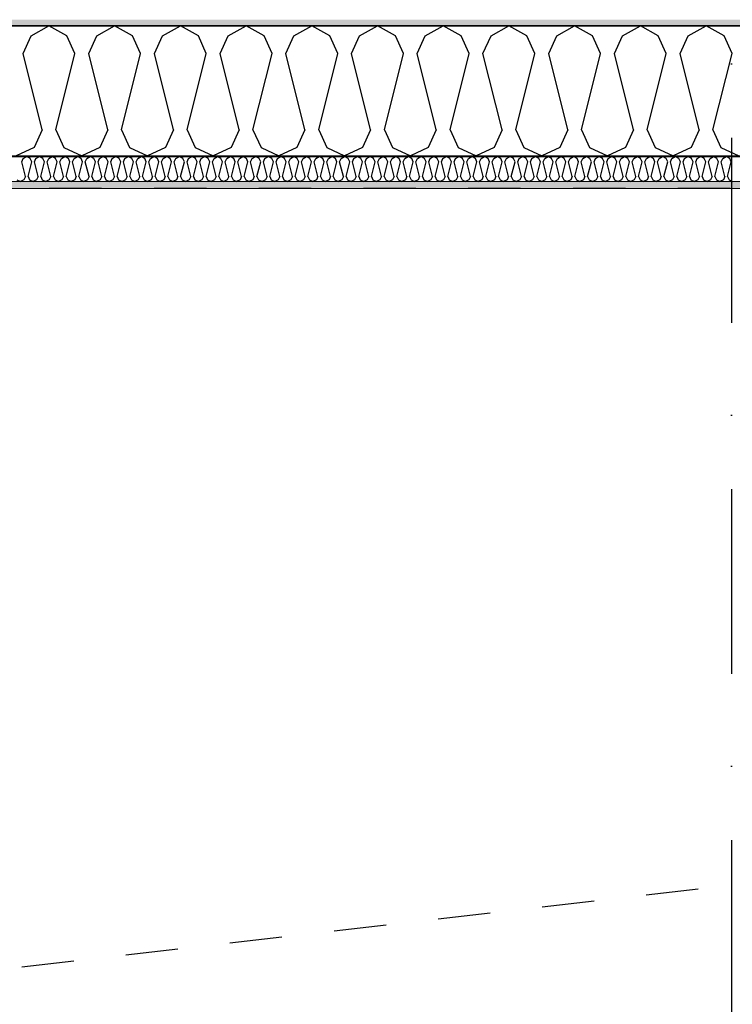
# Model space of a CAD drawing. Header units: millimetres. Extents: x -150 to 340869, y -1115 to 365939.
# Tile 158 of 193: x 312134 to 313495, y 352490 to 354370. Entities that reach past the tile are written whole.
import ezdxf
from ezdxf.enums import TextEntityAlignment as Align

# ---------------------------------------------------------------- set-up
doc = ezdxf.new("R2010")
doc.units = ezdxf.units.MM
doc.header["$LTSCALE"] = 0.5
doc.header["$MEASUREMENT"] = 0
for name, pattern in [('Akselinje', [1500, 1000, -200, 100, -200]), ('PLINE', [0]), ('Prikk & stiplet', [1340.555525, 705.555534, -352.777767, 0, -282.222223]), ('Stipling', [400, 200, -200])]:
    doc.linetypes.add(name, pattern=pattern)
for name, color, linetype in [('0(Nye konstruksjoner)', 7, 'Continuous'), ('232- Ikke-bærende yttervegger (Skravur)(Nye konstruksjoner)', 7, 'Continuous'), ('232- Ikke-bærende yttervegger(Nye konstruksjoner)', 7, 'Continuous'), ('255- Gulvoverflate(Nye konstruksjoner)', 7, 'Continuous'), ('82-- Modullinjer(Nye konstruksjoner)', 7, 'Continuous'), ('842-M___1_50 Målsetting bygning(Nye konstruksjoner)', 7, 'Continuous'), ('852- Snittmarkør', 7, 'Continuous'), ('862- M___Nettoareal(Nye konstruksjoner)', 7, 'Continuous'), ('862- M___Nettoareal(Polylinje)(Nye konstruksjoner)', 7, 'Continuous'), ('862- M___Nettoareal(Tekst)(Nye konstruksjoner)', 7, 'Continuous')]:
    doc.layers.add(name, color=color, linetype=linetype)
doc.layers.add('236- Innvendig kledning og overflate(Nye konstruksjoner)', color=7, linetype='Continuous', lineweight=0)
doc.styles.add('GENERATED_STYLE_1', font='txt')
doc.styles.add('GENERATED_STYLE_2', font='arial.ttf')
doc.styles.add('GENERATED_STYLE_4', font='arial.ttf')
doc.dimstyles.new('GENERATED_STYLE__3', dxfattribs={"dimtxt": 100, "dimasz": 95, "dimexe": 0.18, "dimexo": 0.0625, "dimgap": 0, "dimtad": 1, "dimdec": 0, "dimzin": 0, "dimdsep": 46, "dimtxsty": 'GENERATED_STYLE_2', "dimblk": 'ARROWHEAD_6', "dimblk1": 'ARROWHEAD_6', "dimblk2": 'ARROWHEAD_6', "dimcen": 0.09, "dimse1": 1, "dimse2": 1, "dimclrd": 256, "dimclre": 256, "dimclrt": 256, "dimadec": 1, "dimazin": 0, "dimtfac": 1, "dimtdec": 4, "dimtmove": 0, "dimatfit": 3, "dimfxl": 1, "dimtolj": 1, "dimtzin": 0, "dimarcsym": 0})
pattern_1 = [(0, (0, 0), (0, 43.30127), [0, -25]), (0, (12.5, 21.65), (0, 43.30127), [0, -25])]

# ---------------------------------------------------------------- blocks, each defined once
blk = doc.blocks.new('Ikke målbart areal__5', base_point=(311032.2, 353119.9))
at = {"layer": '862- M___Nettoareal(Polylinje)(Nye konstruksjoner)', "linetype": 'Stipling', "flags": 128}
blk.add_lwpolyline([(316890.9, 354047.8), (308760.9, 354047.8), (308760.9, 353103.4), (308760.9, 352171.8), (314484.9, 352171.8), (314484.9, 351613.4), (316890.9, 351613.4)], close=True, dxfattribs=at)
at = {"layer": '862- M___Nettoareal(Tekst)(Nye konstruksjoner)', "style": 'GENERATED_STYLE_1'}
for tag, p in [('DUMMY_861', (311580.1, 353308.2)), ('ROOM_NAME', (310484.3, 353265.5)), ('DUMMY_862', (310484.3, 353119.9))]:
    blk.add_attdef(tag, text='', height=100, dxfattribs=at).set_placement(p, align=Align.TOP_LEFT)
blk = doc.blocks.new('*X35')
at = {"layer": '232- Ikke-bærende yttervegger (Skravur)(Nye konstruksjoner)', "linetype": 'PLINE'}
for p, q in [((312138.3, 354098.6), (312141.3, 354105.1)), ((312141.3, 354105.1), (312147.9, 354108.8)), ((312154.5, 354105.1), (312147.9, 354108.8)), ((312157.5, 354098.6), (312154.5, 354105.1)), ((312162.6, 354098.6), (312165.5, 354105.1)), ((312165.5, 354105.1), (312172.2, 354108.8)), ((312178.8, 354105.1), (312172.2, 354108.8)), ((312181.8, 354098.6), (312178.8, 354105.1)), ((312186.9, 354098.6), (312189.8, 354105.1)), ((312189.8, 354105.1), (312196.5, 354108.8)), ((312203.1, 354105.1), (312196.5, 354108.8)), ((312206.1, 354098.6), (312203.1, 354105.1)), ((312211.2, 354098.6), (312214.1, 354105.1)), ((312214.1, 354105.1), (312220.7, 354108.8)), ((312227.4, 354105.1), (312220.7, 354108.8)), ((312230.3, 354098.6), (312227.4, 354105.1)), ((312235.4, 354098.6), (312238.4, 354105.1)), ((312238.4, 354105.1), (312245, 354108.8)), ((312251.7, 354105.1), (312245, 354108.8)), ((312254.6, 354098.6), (312251.7, 354105.1)), ((312259.7, 354098.6), (312262.7, 354105.1)), ((312262.7, 354105.1), (312269.3, 354108.8)), ((312275.9, 354105.1), (312269.3, 354108.8)), ((312278.9, 354098.6), (312275.9, 354105.1)), ((312284, 354098.6), (312287, 354105.1)), ((312287, 354105.1), (312293.6, 354108.8)), ((312300.2, 354105.1), (312293.6, 354108.8)), ((312303.2, 354098.6), (312300.2, 354105.1)), ((312308.3, 354098.6), (312311.2, 354105.1)), ((312311.2, 354105.1), (312317.9, 354108.8)), ((312324.5, 354105.1), (312317.9, 354108.8)), ((312327.5, 354098.6), (312324.5, 354105.1)), ((312332.6, 354098.6), (312335.5, 354105.1)), ((312335.5, 354105.1), (312342.1, 354108.8)), ((312348.8, 354105.1), (312342.1, 354108.8)), ((312351.7, 354098.6), (312348.8, 354105.1)), ((312356.8, 354098.6), (312359.8, 354105.1)), ((312359.8, 354105.1), (312366.4, 354108.8)), ((312373.1, 354105.1), (312366.4, 354108.8)), ((312376, 354098.6), (312373.1, 354105.1)), ((312381.1, 354098.6), (312384.1, 354105.1)), ((312384.1, 354105.1), (312390.7, 354108.8)), ((312397.3, 354105.1), (312390.7, 354108.8)), ((312400.3, 354098.6), (312397.3, 354105.1)), ((312405.4, 354098.6), (312408.4, 354105.1)), ((312408.4, 354105.1), (312415, 354108.8)), ((312421.6, 354105.1), (312415, 354108.8)), ((312424.6, 354098.6), (312421.6, 354105.1)), ((312429.7, 354098.6), (312432.6, 354105.1)), ((312432.6, 354105.1), (312439.3, 354108.8)), ((312445.9, 354105.1), (312439.3, 354108.8)), ((312448.9, 354098.6), (312445.9, 354105.1)), ((312454, 354098.6), (312456.9, 354105.1)), ((312456.9, 354105.1), (312463.6, 354108.8)), ((312470.2, 354105.1), (312463.6, 354108.8)), ((312473.1, 354098.6), (312470.2, 354105.1)), ((312478.2, 354098.6), (312481.2, 354105.1)), ((312481.2, 354105.1), (312487.8, 354108.8)), ((312494.5, 354105.1), (312487.8, 354108.8)), ((312497.4, 354098.6), (312494.5, 354105.1)), ((312502.5, 354098.6), (312505.5, 354105.1)), ((312505.5, 354105.1), (312512.1, 354108.8)), ((312518.7, 354105.1), (312512.1, 354108.8)), ((312521.7, 354098.6), (312518.7, 354105.1)), ((312526.8, 354098.6), (312529.8, 354105.1)), ((312529.8, 354105.1), (312536.4, 354108.8)), ((312543, 354105.1), (312536.4, 354108.8)), ((312546, 354098.6), (312543, 354105.1)), ((312551.1, 354098.6), (312554, 354105.1)), ((312554, 354105.1), (312560.7, 354108.8)), ((312567.3, 354105.1), (312560.7, 354108.8)), ((312570.3, 354098.6), (312567.3, 354105.1)), ((312575.4, 354098.6), (312578.3, 354105.1)), ((312578.3, 354105.1), (312585, 354108.8)), ((312591.6, 354105.1), (312585, 354108.8)), ((312594.6, 354098.6), (312591.6, 354105.1)), ((312599.7, 354098.6), (312602.6, 354105.1)), ((312602.6, 354105.1), (312609.2, 354108.8)), ((312615.9, 354105.1), (312609.2, 354108.8)), ((312618.8, 354098.6), (312615.9, 354105.1)), ((312623.9, 354098.6), (312626.9, 354105.1)), ((312626.9, 354105.1), (312633.5, 354108.8)), ((312640.2, 354105.1), (312633.5, 354108.8)), ((312643.1, 354098.6), (312640.2, 354105.1)), ((312648.2, 354098.6), (312651.2, 354105.1)), ((312651.2, 354105.1), (312657.8, 354108.8)), ((312664.4, 354105.1), (312657.8, 354108.8)), ((312667.4, 354098.6), (312664.4, 354105.1)), ((312672.5, 354098.6), (312675.5, 354105.1)), ((312675.5, 354105.1), (312682.1, 354108.8)), ((312688.7, 354105.1), (312682.1, 354108.8)), ((312691.7, 354098.6), (312688.7, 354105.1)), ((312696.8, 354098.6), (312699.7, 354105.1)), ((312699.7, 354105.1), (312706.4, 354108.8)), ((312713, 354105.1), (312706.4, 354108.8)), ((312716, 354098.6), (312713, 354105.1)), ((312721.1, 354098.6), (312724, 354105.1)), ((312724, 354105.1), (312730.6, 354108.8)), ((312737.3, 354105.1), (312730.6, 354108.8)), ((312740.2, 354098.6), (312737.3, 354105.1)), ((312745.3, 354098.6), (312748.3, 354105.1)), ((312748.3, 354105.1), (312754.9, 354108.8)), ((312761.6, 354105.1), (312754.9, 354108.8)), ((312764.5, 354098.6), (312761.6, 354105.1)), ((312769.6, 354098.6), (312772.6, 354105.1)), ((312772.6, 354105.1), (312779.2, 354108.8)), ((312785.8, 354105.1), (312779.2, 354108.8)), ((312788.8, 354098.6), (312785.8, 354105.1)), ((312793.9, 354098.6), (312796.9, 354105.1)), ((312796.9, 354105.1), (312803.5, 354108.8)), ((312810.1, 354105.1), (312803.5, 354108.8)), ((312813.1, 354098.6), (312810.1, 354105.1)), ((312818.2, 354098.6), (312821.1, 354105.1)), ((312821.1, 354105.1), (312827.8, 354108.8)), ((312834.4, 354105.1), (312827.8, 354108.8)), ((312837.4, 354098.6), (312834.4, 354105.1)), ((312842.5, 354098.6), (312845.4, 354105.1)), ((312845.4, 354105.1), (312852.1, 354108.8)), ((312858.7, 354105.1), (312852.1, 354108.8)), ((312861.6, 354098.6), (312858.7, 354105.1)), ((312866.7, 354098.6), (312869.7, 354105.1)), ((312869.7, 354105.1), (312876.3, 354108.8)), ((312883, 354105.1), (312876.3, 354108.8)), ((312885.9, 354098.6), (312883, 354105.1)), ((312891, 354098.6), (312894, 354105.1)), ((312894, 354105.1), (312900.6, 354108.8)), ((312907.2, 354105.1), (312900.6, 354108.8)), ((312910.2, 354098.6), (312907.2, 354105.1)), ((312915.3, 354098.6), (312918.3, 354105.1)), ((312918.3, 354105.1), (312924.9, 354108.8)), ((312931.5, 354105.1), (312924.9, 354108.8)), ((312934.5, 354098.6), (312931.5, 354105.1)), ((312939.6, 354098.6), (312942.5, 354105.1)), ((312942.5, 354105.1), (312949.2, 354108.8)), ((312955.8, 354105.1), (312949.2, 354108.8)), ((312958.8, 354098.6), (312955.8, 354105.1)), ((312963.9, 354098.6), (312966.8, 354105.1)), ((312966.8, 354105.1), (312973.5, 354108.8)), ((312980.1, 354105.1), (312973.5, 354108.8)), ((312983.1, 354098.6), (312980.1, 354105.1)), ((312988.2, 354098.6), (312991.1, 354105.1)), ((312991.1, 354105.1), (312997.7, 354108.8)), ((313004.4, 354105.1), (312997.7, 354108.8)), ((313007.3, 354098.6), (313004.4, 354105.1)), ((313012.4, 354098.6), (313015.4, 354105.1)), ((313015.4, 354105.1), (313022, 354108.8)), ((313028.7, 354105.1), (313022, 354108.8)), ((313031.6, 354098.6), (313028.7, 354105.1)), ((313036.7, 354098.6), (313039.7, 354105.1)), ((313039.7, 354105.1), (313046.3, 354108.8)), ((313052.9, 354105.1), (313046.3, 354108.8)), ((313055.9, 354098.6), (313052.9, 354105.1)), ((313061, 354098.6), (313064, 354105.1)), ((313064, 354105.1), (313070.6, 354108.8)), ((313077.2, 354105.1), (313070.6, 354108.8)), ((313080.2, 354098.6), (313077.2, 354105.1)), ((313085.3, 354098.6), (313088.2, 354105.1)), ((313088.2, 354105.1), (313094.9, 354108.8)), ((313101.5, 354105.1), (313094.9, 354108.8)), ((313104.5, 354098.6), (313101.5, 354105.1)), ((313109.6, 354098.6), (313112.5, 354105.1)), ((313112.5, 354105.1), (313119.1, 354108.8)), ((313125.8, 354105.1), (313119.1, 354108.8)), ((313128.7, 354098.6), (313125.8, 354105.1)), ((313133.8, 354098.6), (313136.8, 354105.1)), ((313136.8, 354105.1), (313143.4, 354108.8)), ((313150.1, 354105.1), (313143.4, 354108.8)), ((313153, 354098.6), (313150.1, 354105.1)), ((313158.1, 354098.6), (313161.1, 354105.1)), ((313161.1, 354105.1), (313167.7, 354108.8)), ((313174.3, 354105.1), (313167.7, 354108.8)), ((313177.3, 354098.6), (313174.3, 354105.1)), ((313182.4, 354098.6), (313185.4, 354105.1)), ((313185.4, 354105.1), (313192, 354108.8)), ((313198.6, 354105.1), (313192, 354108.8)), ((313201.6, 354098.6), (313198.6, 354105.1)), ((313206.7, 354098.6), (313209.6, 354105.1)), ((313209.6, 354105.1), (313216.3, 354108.8)), ((313222.9, 354105.1), (313216.3, 354108.8)), ((313225.9, 354098.6), (313222.9, 354105.1)), ((313231, 354098.6), (313233.9, 354105.1)), ((313233.9, 354105.1), (313240.6, 354108.8)), ((313247.2, 354105.1), (313240.6, 354108.8)), ((313250.1, 354098.6), (313247.2, 354105.1)), ((313255.2, 354098.6), (313258.2, 354105.1)), ((313258.2, 354105.1), (313264.8, 354108.8)), ((313271.5, 354105.1), (313264.8, 354108.8)), ((313274.4, 354098.6), (313271.5, 354105.1)), ((313279.5, 354098.6), (313282.5, 354105.1)), ((313282.5, 354105.1), (313289.1, 354108.8)), ((313295.7, 354105.1), (313289.1, 354108.8)), ((313298.7, 354098.6), (313295.7, 354105.1)), ((313303.8, 354098.6), (313306.8, 354105.1)), ((313306.8, 354105.1), (313313.4, 354108.8)), ((313320, 354105.1), (313313.4, 354108.8)), ((313323, 354098.6), (313320, 354105.1)), ((313328.1, 354098.6), (313331, 354105.1)), ((313331, 354105.1), (313337.7, 354108.8)), ((313344.3, 354105.1), (313337.7, 354108.8)), ((313347.3, 354098.6), (313344.3, 354105.1)), ((313352.4, 354098.6), (313355.3, 354105.1)), ((313355.3, 354105.1), (313362, 354108.8)), ((313368.6, 354105.1), (313362, 354108.8)), ((313371.6, 354098.6), (313368.6, 354105.1)), ((313376.7, 354098.6), (313379.6, 354105.1)), ((313379.6, 354105.1), (313386.2, 354108.8)), ((313392.9, 354105.1), (313386.2, 354108.8)), ((313395.8, 354098.6), (313392.9, 354105.1)), ((313400.9, 354098.6), (313403.9, 354105.1)), ((313403.9, 354105.1), (313410.5, 354108.8)), ((313417.2, 354105.1), (313410.5, 354108.8)), ((313420.1, 354098.6), (313417.2, 354105.1)), ((313425.2, 354098.6), (313428.2, 354105.1)), ((313428.2, 354105.1), (313434.8, 354108.8)), ((313441.4, 354105.1), (313434.8, 354108.8)), ((313444.4, 354098.6), (313441.4, 354105.1)), ((313449.5, 354098.6), (313452.5, 354105.1)), ((313452.5, 354105.1), (313459.1, 354108.8)), ((313465.7, 354105.1), (313459.1, 354108.8)), ((313468.7, 354098.6), (313465.7, 354105.1)), ((313473.8, 354098.6), (313476.7, 354105.1)), ((313476.7, 354105.1), (313483.4, 354108.8)), ((313490, 354105.1), (313483.4, 354108.8)), ((313493, 354098.6), (313490, 354105.1)), ((312145.3, 354070.5), (312138.3, 354098.6)), ((312150.4, 354070.5), (312157.5, 354098.6)), ((312169.6, 354070.5), (312162.6, 354098.6)), ((312174.7, 354070.5), (312181.8, 354098.6)), ((312193.9, 354070.5), (312186.9, 354098.6)), ((312199, 354070.5), (312206.1, 354098.6)), ((312218.2, 354070.5), (312211.2, 354098.6)), ((312223.3, 354070.5), (312230.3, 354098.6)), ((312242.5, 354070.5), (312235.4, 354098.6)), ((312247.6, 354070.5), (312254.6, 354098.6)), ((312266.8, 354070.5), (312259.7, 354098.6)), ((312271.9, 354070.5), (312278.9, 354098.6)), ((312291, 354070.5), (312284, 354098.6)), ((312296.1, 354070.5), (312303.2, 354098.6)), ((312315.3, 354070.5), (312308.3, 354098.6)), ((312320.4, 354070.5), (312327.5, 354098.6)), ((312339.6, 354070.5), (312332.6, 354098.6)), ((312344.7, 354070.5), (312351.7, 354098.6)), ((312363.9, 354070.5), (312356.8, 354098.6)), ((312369, 354070.5), (312376, 354098.6)), ((312388.2, 354070.5), (312381.1, 354098.6)), ((312393.3, 354070.5), (312400.3, 354098.6)), ((312412.4, 354070.5), (312405.4, 354098.6)), ((312417.5, 354070.5), (312424.6, 354098.6)), ((312436.7, 354070.5), (312429.7, 354098.6)), ((312441.8, 354070.5), (312448.9, 354098.6)), ((312461, 354070.5), (312454, 354098.6)), ((312466.1, 354070.5), (312473.1, 354098.6)), ((312485.3, 354070.5), (312478.2, 354098.6)), ((312490.4, 354070.5), (312497.4, 354098.6)), ((312509.6, 354070.5), (312502.5, 354098.6)), ((312514.7, 354070.5), (312521.7, 354098.6)), ((312533.8, 354070.5), (312526.8, 354098.6)), ((312538.9, 354070.5), (312546, 354098.6)), ((312558.1, 354070.5), (312551.1, 354098.6)), ((312563.2, 354070.5), (312570.3, 354098.6)), ((312582.4, 354070.5), (312575.4, 354098.6)), ((312587.5, 354070.5), (312594.6, 354098.6)), ((312606.7, 354070.5), (312599.7, 354098.6)), ((312611.8, 354070.5), (312618.8, 354098.6)), ((312631, 354070.5), (312623.9, 354098.6)), ((312636.1, 354070.5), (312643.1, 354098.6)), ((312655.3, 354070.5), (312648.2, 354098.6)), ((312660.4, 354070.5), (312667.4, 354098.6)), ((312679.5, 354070.5), (312672.5, 354098.6)), ((312684.6, 354070.5), (312691.7, 354098.6)), ((312703.8, 354070.5), (312696.8, 354098.6)), ((312708.9, 354070.5), (312716, 354098.6)), ((312728.1, 354070.5), (312721.1, 354098.6)), ((312733.2, 354070.5), (312740.2, 354098.6)), ((312752.4, 354070.5), (312745.3, 354098.6)), ((312757.5, 354070.5), (312764.5, 354098.6)), ((312776.7, 354070.5), (312769.6, 354098.6)), ((312781.8, 354070.5), (312788.8, 354098.6)), ((312800.9, 354070.5), (312793.9, 354098.6)), ((312806, 354070.5), (312813.1, 354098.6)), ((312825.2, 354070.5), (312818.2, 354098.6)), ((312830.3, 354070.5), (312837.4, 354098.6)), ((312849.5, 354070.5), (312842.5, 354098.6)), ((312854.6, 354070.5), (312861.6, 354098.6)), ((312873.8, 354070.5), (312866.7, 354098.6)), ((312878.9, 354070.5), (312885.9, 354098.6)), ((312898.1, 354070.5), (312891, 354098.6)), ((312903.2, 354070.5), (312910.2, 354098.6)), ((312922.3, 354070.5), (312915.3, 354098.6)), ((312927.4, 354070.5), (312934.5, 354098.6)), ((312946.6, 354070.5), (312939.6, 354098.6)), ((312951.7, 354070.5), (312958.8, 354098.6)), ((312970.9, 354070.5), (312963.9, 354098.6)), ((312976, 354070.5), (312983.1, 354098.6)), ((312995.2, 354070.5), (312988.2, 354098.6)), ((313000.3, 354070.5), (313007.3, 354098.6)), ((313019.5, 354070.5), (313012.4, 354098.6)), ((313024.6, 354070.5), (313031.6, 354098.6)), ((313043.8, 354070.5), (313036.7, 354098.6)), ((313048.9, 354070.5), (313055.9, 354098.6)), ((313068, 354070.5), (313061, 354098.6)), ((313073.1, 354070.5), (313080.2, 354098.6)), ((313092.3, 354070.5), (313085.3, 354098.6)), ((313097.4, 354070.5), (313104.5, 354098.6)), ((313116.6, 354070.5), (313109.6, 354098.6)), ((313121.7, 354070.5), (313128.7, 354098.6)), ((313140.9, 354070.5), (313133.8, 354098.6)), ((313146, 354070.5), (313153, 354098.6)), ((313165.2, 354070.5), (313158.1, 354098.6)), ((313170.3, 354070.5), (313177.3, 354098.6)), ((313189.4, 354070.5), (313182.4, 354098.6)), ((313194.5, 354070.5), (313201.6, 354098.6)), ((313213.7, 354070.5), (313206.7, 354098.6)), ((313218.8, 354070.5), (313225.9, 354098.6)), ((313238, 354070.5), (313231, 354098.6)), ((313243.1, 354070.5), (313250.1, 354098.6)), ((313262.3, 354070.5), (313255.2, 354098.6)), ((313267.4, 354070.5), (313274.4, 354098.6)), ((313286.6, 354070.5), (313279.5, 354098.6)), ((313291.7, 354070.5), (313298.7, 354098.6)), ((313310.8, 354070.5), (313303.8, 354098.6)), ((313315.9, 354070.5), (313323, 354098.6)), ((313335.1, 354070.5), (313328.1, 354098.6)), ((313340.2, 354070.5), (313347.3, 354098.6)), ((313359.4, 354070.5), (313352.4, 354098.6)), ((313364.5, 354070.5), (313371.6, 354098.6)), ((313383.7, 354070.5), (313376.7, 354098.6)), ((313388.8, 354070.5), (313395.8, 354098.6)), ((313408, 354070.5), (313400.9, 354098.6)), ((313413.1, 354070.5), (313420.1, 354098.6)), ((313432.3, 354070.5), (313425.2, 354098.6)), ((313437.4, 354070.5), (313444.4, 354098.6)), ((313456.5, 354070.5), (313449.5, 354098.6)), ((313461.6, 354070.5), (313468.7, 354098.6)), ((313480.8, 354070.5), (313473.8, 354098.6)), ((313485.9, 354070.5), (313493, 354098.6)), ((312145.3, 354070.5), (312142.4, 354064)), ((312150.4, 354070.5), (312153.4, 354064)), ((312169.6, 354070.5), (312166.7, 354064)), ((312174.7, 354070.5), (312177.7, 354064)), ((312193.9, 354070.5), (312191, 354064)), ((312199, 354070.5), (312202, 354064)), ((312218.2, 354070.5), (312215.2, 354064)), ((312223.3, 354070.5), (312226.3, 354064)), ((312242.5, 354070.5), (312239.5, 354064)), ((312247.6, 354070.5), (312250.5, 354064)), ((312266.8, 354070.5), (312263.8, 354064)), ((312271.9, 354070.5), (312274.8, 354064)), ((312291, 354070.5), (312288.1, 354064)), ((312296.1, 354070.5), (312299.1, 354064)), ((312315.3, 354070.5), (312312.4, 354064)), ((312320.4, 354070.5), (312323.4, 354064)), ((312339.6, 354070.5), (312336.6, 354064)), ((312344.7, 354070.5), (312347.7, 354064)), ((312363.9, 354070.5), (312360.9, 354064)), ((312369, 354070.5), (312371.9, 354064)), ((312388.2, 354070.5), (312385.2, 354064)), ((312393.3, 354070.5), (312396.2, 354064)), ((312412.4, 354070.5), (312409.5, 354064)), ((312417.5, 354070.5), (312420.5, 354064)), ((312436.7, 354070.5), (312433.8, 354064)), ((312441.8, 354070.5), (312444.8, 354064)), ((312461, 354070.5), (312458, 354064)), ((312466.1, 354070.5), (312469.1, 354064)), ((312485.3, 354070.5), (312482.3, 354064)), ((312490.4, 354070.5), (312493.3, 354064)), ((312509.6, 354070.5), (312506.6, 354064)), ((312514.7, 354070.5), (312517.6, 354064)), ((312533.8, 354070.5), (312530.9, 354064)), ((312538.9, 354070.5), (312541.9, 354064)), ((312558.1, 354070.5), (312555.2, 354064)), ((312563.2, 354070.5), (312566.2, 354064)), ((312582.4, 354070.5), (312579.5, 354064)), ((312587.5, 354070.5), (312590.5, 354064)), ((312606.7, 354070.5), (312603.7, 354064)), ((312611.8, 354070.5), (312614.8, 354064)), ((312631, 354070.5), (312628, 354064)), ((312636.1, 354070.5), (312639, 354064)), ((312655.3, 354070.5), (312652.3, 354064)), ((312660.4, 354070.5), (312663.3, 354064)), ((312679.5, 354070.5), (312676.6, 354064)), ((312684.6, 354070.5), (312687.6, 354064)), ((312703.8, 354070.5), (312700.9, 354064)), ((312708.9, 354070.5), (312711.9, 354064)), ((312728.1, 354070.5), (312725.1, 354064)), ((312733.2, 354070.5), (312736.2, 354064)), ((312752.4, 354070.5), (312749.4, 354064)), ((312757.5, 354070.5), (312760.4, 354064)), ((312776.7, 354070.5), (312773.7, 354064)), ((312781.8, 354070.5), (312784.7, 354064)), ((312800.9, 354070.5), (312798, 354064)), ((312806, 354070.5), (312809, 354064)), ((312825.2, 354070.5), (312822.3, 354064)), ((312830.3, 354070.5), (312833.3, 354064)), ((312849.5, 354070.5), (312846.5, 354064)), ((312854.6, 354070.5), (312857.6, 354064)), ((312873.8, 354070.5), (312870.8, 354064)), ((312878.9, 354070.5), (312881.8, 354064)), ((312898.1, 354070.5), (312895.1, 354064)), ((312903.2, 354070.5), (312906.1, 354064)), ((312922.3, 354070.5), (312919.4, 354064)), ((312927.4, 354070.5), (312930.4, 354064)), ((312946.6, 354070.5), (312943.7, 354064)), ((312951.7, 354070.5), (312954.7, 354064)), ((312970.9, 354070.5), (312968, 354064)), ((312976, 354070.5), (312979, 354064)), ((312995.2, 354070.5), (312992.2, 354064)), ((313000.3, 354070.5), (313003.3, 354064)), ((313019.5, 354070.5), (313016.5, 354064)), ((313024.6, 354070.5), (313027.5, 354064)), ((313043.8, 354070.5), (313040.8, 354064)), ((313048.9, 354070.5), (313051.8, 354064)), ((313068, 354070.5), (313065.1, 354064)), ((313073.1, 354070.5), (313076.1, 354064)), ((313092.3, 354070.5), (313089.4, 354064)), ((313097.4, 354070.5), (313100.4, 354064)), ((313116.6, 354070.5), (313113.6, 354064)), ((313121.7, 354070.5), (313124.7, 354064)), ((313140.9, 354070.5), (313137.9, 354064)), ((313146, 354070.5), (313148.9, 354064)), ((313165.2, 354070.5), (313162.2, 354064)), ((313170.3, 354070.5), (313173.2, 354064)), ((313189.4, 354070.5), (313186.5, 354064)), ((313194.5, 354070.5), (313197.5, 354064)), ((313213.7, 354070.5), (313210.8, 354064)), ((313218.8, 354070.5), (313221.8, 354064)), ((313238, 354070.5), (313235, 354064)), ((313243.1, 354070.5), (313246.1, 354064)), ((313262.3, 354070.5), (313259.3, 354064)), ((313267.4, 354070.5), (313270.3, 354064)), ((313286.6, 354070.5), (313283.6, 354064)), ((313291.7, 354070.5), (313294.6, 354064)), ((313310.8, 354070.5), (313307.9, 354064)), ((313315.9, 354070.5), (313318.9, 354064)), ((313335.1, 354070.5), (313332.2, 354064)), ((313340.2, 354070.5), (313343.2, 354064)), ((313359.4, 354070.5), (313356.5, 354064)), ((313364.5, 354070.5), (313367.5, 354064)), ((313383.7, 354070.5), (313380.7, 354064)), ((313388.8, 354070.5), (313391.8, 354064)), ((313408, 354070.5), (313405, 354064)), ((313413.1, 354070.5), (313416, 354064)), ((313432.3, 354070.5), (313429.3, 354064)), ((313437.4, 354070.5), (313440.3, 354064)), ((313456.5, 354070.5), (313453.6, 354064)), ((313461.6, 354070.5), (313464.6, 354064)), ((313480.8, 354070.5), (313477.9, 354064)), ((313485.9, 354070.5), (313488.9, 354064)), ((312129.1, 354064), (312135.8, 354060.8)), ((312142.4, 354064), (312135.8, 354060.8)), ((312153.4, 354064), (312160, 354060.8)), ((312166.7, 354064), (312160, 354060.8)), ((312177.7, 354064), (312184.3, 354060.8)), ((312191, 354064), (312184.3, 354060.8)), ((312202, 354064), (312208.6, 354060.8)), ((312215.2, 354064), (312208.6, 354060.8)), ((312226.3, 354064), (312232.9, 354060.8)), ((312239.5, 354064), (312232.9, 354060.8)), ((312250.5, 354064), (312257.2, 354060.8)), ((312263.8, 354064), (312257.2, 354060.8)), ((312274.8, 354064), (312281.4, 354060.8)), ((312288.1, 354064), (312281.4, 354060.8)), ((312299.1, 354064), (312305.7, 354060.8)), ((312312.4, 354064), (312305.7, 354060.8)), ((312323.4, 354064), (312330, 354060.8)), ((312336.6, 354064), (312330, 354060.8)), ((312347.7, 354064), (312354.3, 354060.8)), ((312360.9, 354064), (312354.3, 354060.8)), ((312371.9, 354064), (312378.6, 354060.8)), ((312385.2, 354064), (312378.6, 354060.8)), ((312396.2, 354064), (312402.9, 354060.8)), ((312409.5, 354064), (312402.9, 354060.8)), ((312420.5, 354064), (312427.1, 354060.8)), ((312433.8, 354064), (312427.1, 354060.8)), ((312444.8, 354064), (312451.4, 354060.8)), ((312458, 354064), (312451.4, 354060.8)), ((312469.1, 354064), (312475.7, 354060.8)), ((312482.3, 354064), (312475.7, 354060.8)), ((312493.3, 354064), (312500, 354060.8)), ((312506.6, 354064), (312500, 354060.8)), ((312517.6, 354064), (312524.3, 354060.8)), ((312530.9, 354064), (312524.3, 354060.8)), ((312541.9, 354064), (312548.5, 354060.8)), ((312555.2, 354064), (312548.5, 354060.8)), ((312566.2, 354064), (312572.8, 354060.8)), ((312579.5, 354064), (312572.8, 354060.8)), ((312590.5, 354064), (312597.1, 354060.8)), ((312603.7, 354064), (312597.1, 354060.8)), ((312614.8, 354064), (312621.4, 354060.8)), ((312628, 354064), (312621.4, 354060.8)), ((312639, 354064), (312645.7, 354060.8)), ((312652.3, 354064), (312645.7, 354060.8)), ((312663.3, 354064), (312669.9, 354060.8)), ((312676.6, 354064), (312669.9, 354060.8)), ((312687.6, 354064), (312694.2, 354060.8)), ((312700.9, 354064), (312694.2, 354060.8)), ((312711.9, 354064), (312718.5, 354060.8)), ((312725.1, 354064), (312718.5, 354060.8)), ((312736.2, 354064), (312742.8, 354060.8)), ((312749.4, 354064), (312742.8, 354060.8)), ((312760.4, 354064), (312767.1, 354060.8)), ((312773.7, 354064), (312767.1, 354060.8)), ((312784.7, 354064), (312791.4, 354060.8)), ((312798, 354064), (312791.4, 354060.8)), ((312809, 354064), (312815.6, 354060.8)), ((312822.3, 354064), (312815.6, 354060.8)), ((312833.3, 354064), (312839.9, 354060.8)), ((312846.5, 354064), (312839.9, 354060.8)), ((312857.6, 354064), (312864.2, 354060.8)), ((312870.8, 354064), (312864.2, 354060.8)), ((312881.8, 354064), (312888.5, 354060.8)), ((312895.1, 354064), (312888.5, 354060.8)), ((312906.1, 354064), (312912.8, 354060.8)), ((312919.4, 354064), (312912.8, 354060.8)), ((312930.4, 354064), (312937, 354060.8)), ((312943.7, 354064), (312937, 354060.8)), ((312954.7, 354064), (312961.3, 354060.8)), ((312968, 354064), (312961.3, 354060.8)), ((312979, 354064), (312985.6, 354060.8)), ((312992.2, 354064), (312985.6, 354060.8)), ((313003.3, 354064), (313009.9, 354060.8)), ((313016.5, 354064), (313009.9, 354060.8)), ((313027.5, 354064), (313034.2, 354060.8)), ((313040.8, 354064), (313034.2, 354060.8)), ((313051.8, 354064), (313058.4, 354060.8)), ((313065.1, 354064), (313058.4, 354060.8)), ((313076.1, 354064), (313082.7, 354060.8)), ((313089.4, 354064), (313082.7, 354060.8)), ((313100.4, 354064), (313107, 354060.8)), ((313113.6, 354064), (313107, 354060.8)), ((313124.7, 354064), (313131.3, 354060.8)), ((313137.9, 354064), (313131.3, 354060.8)), ((313148.9, 354064), (313155.6, 354060.8)), ((313162.2, 354064), (313155.6, 354060.8)), ((313173.2, 354064), (313179.9, 354060.8)), ((313186.5, 354064), (313179.9, 354060.8)), ((313197.5, 354064), (313204.1, 354060.8)), ((313210.8, 354064), (313204.1, 354060.8)), ((313221.8, 354064), (313228.4, 354060.8)), ((313235, 354064), (313228.4, 354060.8)), ((313246.1, 354064), (313252.7, 354060.8)), ((313259.3, 354064), (313252.7, 354060.8)), ((313270.3, 354064), (313277, 354060.8)), ((313283.6, 354064), (313277, 354060.8)), ((313294.6, 354064), (313301.3, 354060.8)), ((313307.9, 354064), (313301.3, 354060.8)), ((313318.9, 354064), (313325.5, 354060.8)), ((313332.2, 354064), (313325.5, 354060.8)), ((313343.2, 354064), (313349.8, 354060.8)), ((313356.5, 354064), (313349.8, 354060.8)), ((313367.5, 354064), (313374.1, 354060.8)), ((313380.7, 354064), (313374.1, 354060.8)), ((313391.8, 354064), (313398.4, 354060.8)), ((313405, 354064), (313398.4, 354060.8)), ((313416, 354064), (313422.7, 354060.8)), ((313429.3, 354064), (313422.7, 354060.8)), ((313440.3, 354064), (313446.9, 354060.8)), ((313453.6, 354064), (313446.9, 354060.8)), ((313464.6, 354064), (313471.2, 354060.8)), ((313477.9, 354064), (313471.2, 354060.8)), ((313488.9, 354064), (313495.5, 354060.8))]:
    blk.add_line(p, q, dxfattribs=at)
blk = doc.blocks.new('*X38')
at = {"layer": '232- Ikke-bærende yttervegger (Skravur)(Nye konstruksjoner)', "linetype": 'PLINE'}
for p, q in [((312156.1, 354338.7), (312190.4, 354357.8)), ((312224.6, 354338.7), (312190.4, 354357.8)), ((312281.6, 354338.7), (312315.8, 354357.8)), ((312350.1, 354338.7), (312315.8, 354357.8)), ((312407, 354338.7), (312441.3, 354357.8)), ((312475.6, 354338.7), (312441.3, 354357.8)), ((312532.5, 354338.7), (312566.7, 354357.8)), ((312601, 354338.7), (312566.7, 354357.8)), ((312657.9, 354338.7), (312692.2, 354357.8)), ((312726.5, 354338.7), (312692.2, 354357.8)), ((312783.4, 354338.7), (312817.7, 354357.8)), ((312851.9, 354338.7), (312817.7, 354357.8)), ((312908.8, 354338.7), (312943.1, 354357.8)), ((312977.4, 354338.7), (312943.1, 354357.8)), ((313034.3, 354338.7), (313068.6, 354357.8)), ((313102.8, 354338.7), (313068.6, 354357.8)), ((313159.8, 354338.7), (313194, 354357.8)), ((313228.3, 354338.7), (313194, 354357.8)), ((313285.2, 354338.7), (313319.5, 354357.8)), ((313353.7, 354338.7), (313319.5, 354357.8)), ((313410.7, 354338.7), (313444.9, 354357.8)), ((313479.2, 354338.7), (313444.9, 354357.8)), ((312140.8, 354305.1), (312156.1, 354338.7)), ((312239.9, 354305.1), (312224.6, 354338.7)), ((312266.3, 354305.1), (312281.6, 354338.7)), ((312365.4, 354305.1), (312350.1, 354338.7)), ((312391.7, 354305.1), (312407, 354338.7)), ((312490.8, 354305.1), (312475.6, 354338.7)), ((312517.2, 354305.1), (312532.5, 354338.7)), ((312616.3, 354305.1), (312601, 354338.7)), ((312642.7, 354305.1), (312657.9, 354338.7)), ((312741.8, 354305.1), (312726.5, 354338.7)), ((312768.1, 354305.1), (312783.4, 354338.7)), ((312867.2, 354305.1), (312851.9, 354338.7)), ((312893.6, 354305.1), (312908.8, 354338.7)), ((312992.7, 354305.1), (312977.4, 354338.7)), ((313019, 354305.1), (313034.3, 354338.7)), ((313118.1, 354305.1), (313102.8, 354338.7)), ((313144.5, 354305.1), (313159.8, 354338.7)), ((313243.6, 354305.1), (313228.3, 354338.7)), ((313269.9, 354305.1), (313285.2, 354338.7)), ((313369, 354305.1), (313353.7, 354338.7)), ((313395.4, 354305.1), (313410.7, 354338.7)), ((313494.5, 354305.1), (313479.2, 354338.7)), ((312177.2, 354159.6), (312140.8, 354305.1)), ((312203.6, 354159.6), (312239.9, 354305.1)), ((312302.7, 354159.6), (312266.3, 354305.1)), ((312329, 354159.6), (312365.4, 354305.1)), ((312428.1, 354159.6), (312391.7, 354305.1)), ((312454.5, 354159.6), (312490.8, 354305.1)), ((312553.6, 354159.6), (312517.2, 354305.1)), ((312579.9, 354159.6), (312616.3, 354305.1)), ((312679, 354159.6), (312642.7, 354305.1)), ((312705.4, 354159.6), (312741.8, 354305.1)), ((312804.5, 354159.6), (312768.1, 354305.1)), ((312830.8, 354159.6), (312867.2, 354305.1)), ((312929.9, 354159.6), (312893.6, 354305.1)), ((312956.3, 354159.6), (312992.7, 354305.1)), ((313055.4, 354159.6), (313019, 354305.1)), ((313081.7, 354159.6), (313118.1, 354305.1)), ((313180.8, 354159.6), (313144.5, 354305.1)), ((313207.2, 354159.6), (313243.6, 354305.1)), ((313306.3, 354159.6), (313269.9, 354305.1)), ((313332.6, 354159.6), (313369, 354305.1)), ((313431.7, 354159.6), (313395.4, 354305.1)), ((313458.1, 354159.6), (313494.5, 354305.1)), ((312177.2, 354159.6), (312161.9, 354126.1)), ((312203.6, 354159.6), (312218.9, 354126.1)), ((312302.7, 354159.6), (312287.4, 354126.1)), ((312329, 354159.6), (312344.3, 354126.1)), ((312428.1, 354159.6), (312412.8, 354126.1)), ((312454.5, 354159.6), (312469.8, 354126.1)), ((312553.6, 354159.6), (312538.3, 354126.1)), ((312579.9, 354159.6), (312595.2, 354126.1)), ((312679, 354159.6), (312663.7, 354126.1)), ((312705.4, 354159.6), (312720.7, 354126.1)), ((312804.5, 354159.6), (312789.2, 354126.1)), ((312830.8, 354159.6), (312846.1, 354126.1)), ((312929.9, 354159.6), (312914.6, 354126.1)), ((312956.3, 354159.6), (312971.6, 354126.1)), ((313055.4, 354159.6), (313040.1, 354126.1)), ((313081.7, 354159.6), (313097, 354126.1)), ((313180.8, 354159.6), (313165.5, 354126.1)), ((313207.2, 354159.6), (313222.5, 354126.1)), ((313306.3, 354159.6), (313291, 354126.1)), ((313332.6, 354159.6), (313347.9, 354126.1)), ((313431.7, 354159.6), (313416.5, 354126.1)), ((313458.1, 354159.6), (313473.4, 354126.1)), ((312161.9, 354126.1), (312127.7, 354109.8)), ((312218.9, 354126.1), (312253.1, 354109.8)), ((312287.4, 354126.1), (312253.1, 354109.8)), ((312344.3, 354126.1), (312378.6, 354109.8)), ((312412.8, 354126.1), (312378.6, 354109.8)), ((312469.8, 354126.1), (312504, 354109.8)), ((312538.3, 354126.1), (312504, 354109.8)), ((312595.2, 354126.1), (312629.5, 354109.8)), ((312663.7, 354126.1), (312629.5, 354109.8)), ((312720.7, 354126.1), (312754.9, 354109.8)), ((312789.2, 354126.1), (312754.9, 354109.8)), ((312846.1, 354126.1), (312880.4, 354109.8)), ((312914.6, 354126.1), (312880.4, 354109.8)), ((312971.6, 354126.1), (313005.8, 354109.8)), ((313040.1, 354126.1), (313005.8, 354109.8)), ((313097, 354126.1), (313131.3, 354109.8)), ((313165.5, 354126.1), (313131.3, 354109.8)), ((313222.5, 354126.1), (313256.7, 354109.8)), ((313291, 354126.1), (313256.7, 354109.8)), ((313347.9, 354126.1), (313382.2, 354109.8)), ((313416.5, 354126.1), (313382.2, 354109.8)), ((313473.4, 354126.1), (313507.6, 354109.8))]:
    blk.add_line(p, q, dxfattribs=at)
blk = doc.blocks.new('Standard grid marker[29]', base_point=(306234.8, 354357.8))
at = {"layer": '82-- Modullinjer(Nye konstruksjoner)', "linetype": 'Akselinje'}
blk.add_line((306434.8, 354357.8), (320034.8, 354357.8), dxfattribs=at)
at = {"layer": '82-- Modullinjer(Nye konstruksjoner)', "style": 'GENERATED_STYLE_4'}
blk.add_attdef('AC_MarkerText_1', text='', height=100, dxfattribs=at).set_placement((306109.8, 354411), align=Align.TOP_CENTER)
blk = doc.blocks.new('*D148')
at = {"layer": '842-M___1_50 Målsetting bygning(Nye konstruksjoner)', "linetype": 'PLINE'}
for p, q in [((309207.5, 354159.8), (309307.5, 354059.8)), ((309351.3, 354109.8), (309163.8, 354109.8)), ((309257.5, 352158.8), (309257.5, 354109.8)), ((309207.5, 352208.8), (309307.5, 352108.8)), ((309351.3, 352158.8), (309163.8, 352158.8))]:
    blk.add_line(p, q, dxfattribs=at)
at = {"layer": '842-M___1_50 Målsetting bygning(Nye konstruksjoner)', "insert": (309237.5, 352962.7), "char_height": 100, "attachment_point": 7, "rotation": 90, "style": 'GENERATED_STYLE_2'}
blk.add_mtext('\\A1;{\\pql;\\fArial|b0|i0|c0|p0;\\W1.000000;1\xa0951}', dxfattribs=at)
blk = doc.blocks.new('ARROWHEAD_6')
at = {"linetype": 'Continuous'}
for p, q in [((-0.5, -0.5), (0.5, 0.5)), ((0, 0), (-1, 0))]:
    blk.add_line(p, q, dxfattribs=at)
blk = doc.blocks.new('*D149')
at = {"layer": '842-M___1_50 Målsetting bygning(Nye konstruksjoner)', "linetype": 'PLINE'}
for p, q in [((309257.5, 354357.8), (309257.5, 354432.8)), ((309307.5, 354307.8), (309207.5, 354407.8)), ((309351.3, 354357.8), (309163.8, 354357.8)), ((309257.5, 354109.8), (309257.5, 354357.8)), ((309207.5, 354159.8), (309307.5, 354059.8)), ((309351.3, 354109.8), (309163.8, 354109.8))]:
    blk.add_line(p, q, dxfattribs=at)
at = {"layer": '842-M___1_50 Målsetting bygning(Nye konstruksjoner)', "insert": (309097.5, 354119.4), "char_height": 100, "attachment_point": 7, "rotation": 90, "style": 'GENERATED_STYLE_2'}
blk.add_mtext('\\A1;{\\pql;\\fArial|b0|i0|c0|p0;\\W1.000000;248}', dxfattribs=at)

msp = doc.modelspace()

# ---------------------------------------------------------------- hatches: boundary and pattern name
at = {"layer": '232- Ikke-bærende yttervegger (Skravur)(Nye konstruksjoner)', "linetype": 'Continuous'}
h = msp.add_hatch(dxfattribs=at)
h.set_pattern_fill('Prikker_tett', color=256, style=0, pattern_type=2)
h.set_pattern_definition(pattern_1)
h.paths.add_polyline_path([(308450.9, 354357.8), (325191, 354357.8), (325182.3, 354369.8), (308450.9, 354369.8)])
msp.add_hatch(color=256, dxfattribs=at).paths.add_polyline_path([(308699.9, 354108.8), (325064.1, 354108.8), (325063.4, 354109.8), (308699.9, 354109.8)])
h = msp.add_hatch(dxfattribs=at)
h.set_pattern_fill('Prikker_tett', color=256, style=0, pattern_type=2)
h.set_pattern_definition(pattern_1)
h.paths.add_polyline_path([(308760.9, 354047.8), (325033.1, 354047.8), (325023.6, 354060.8), (308760.9, 354060.8)])

# ---------------------------------------------------------------- linework, layer by layer
at = {"layer": '0(Nye konstruksjoner)', "linetype": 'Stipling'}
msp.add_lwpolyline([(308760.9, 352171.8), (325033.1, 354047.8), (327720, 346207.8)], dxfattribs=at)
at = {"layer": '232- Ikke-bærende yttervegger(Nye konstruksjoner)', "linetype": 'PLINE'}
for p, q in [((324884.5, 354357.8), (308698.9, 354357.8)), ((308698.9, 354109.8), (325064.6, 354109.8)), ((308699.9, 354108.8), (325064.1, 354108.8))]:
    msp.add_line(p, q, dxfattribs=at)
at = {"layer": '236- Innvendig kledning og overflate(Nye konstruksjoner)', "linetype": 'PLINE'}
msp.add_line((308747.9, 354060.8), (325039.7, 354060.8), dxfattribs=at)
at = {"layer": '236- Innvendig kledning og overflate(Nye konstruksjoner)', "linetype": 'PLINE', "flags": 128}
msp.add_lwpolyline([(308760.9, 354047.8), (325033.1, 354047.8)], dxfattribs=at)
at = {"layer": '255- Gulvoverflate(Nye konstruksjoner)', "linetype": 'PLINE', "flags": 128}
msp.add_lwpolyline([(308450.9, 354357.8), (312050.9, 354357.8), (325191, 354357.8), (332914.5, 343727.4), (335030.5, 340814.9), (326196.1, 334396.3), (323365.9, 338291.7), (321018.9, 341522.1), (319627, 343437.8), (314670.9, 343437.8), (308450.9, 343437.8), (308450.9, 349447.8), (312260.9, 349447.8), (312260.9, 352047.8), (308450.9, 352047.8)], close=True, dxfattribs=at)
msp.add_lwpolyline([(308450.9, 354357.8), (312050.9, 354357.8), (325191, 354357.8), (332914.5, 343727.4), (335030.5, 340814.9), (326196.1, 334396.3), (323365.9, 338291.7), (321018.9, 341522.1), (319627, 343437.8), (314670.9, 343437.8), (308450.9, 343437.8), (308450.9, 349447.8), (312260.9, 349447.8), (312260.9, 352047.8), (308450.9, 352047.8)], close=True, dxfattribs=at)
at = {"layer": '852- Snittmarkør', "linetype": 'Prikk & stiplet'}
msp.add_line((313493.4, 360847.8), (313493.4, 336947.8), dxfattribs=at)

# ---------------------------------------------------------------- block references
at = {"layer": '232- Ikke-bærende yttervegger(Nye konstruksjoner)'}
for name in ['*X38', '*X35']:
    msp.add_blockref(name, (0, 0), dxfattribs=at)
at = {"layer": '82-- Modullinjer(Nye konstruksjoner)', "linetype": 'PLINE'}
msp.add_blockref('Standard grid marker[29]', (306234.8, 354357.8), dxfattribs=at)
at = {"layer": '862- M___Nettoareal(Nye konstruksjoner)', "linetype": 'Continuous'}
msp.add_blockref('Ikke målbart areal__5', (311032.2, 353119.9), dxfattribs=at)

# ---------------------------------------------------------------- dimensions: what is measured, and where the dimension line sits
at = {"layer": '842-M___1_50 Målsetting bygning(Nye konstruksjoner)', "linetype": 'Continuous'}
for base, p1, p2, picture, middle in [((309257.5, 354357.8), (316881.8, 354109.8), (316821, 354357.8), '*D149', (309047.5, 354233.6)), ((309257.5, 354109.8), (311609.9, 352158.8), (316881.8, 354109.8), '*D148', (309187.5, 353134.3))]:
    dim = msp.add_linear_dim(base=base, p1=p1, p2=p2, angle=90, dimstyle='GENERATED_STYLE__3', dxfattribs=at)
    dim.commit()
    dim.dimension.update_dxf_attribs({"geometry": picture, "text_midpoint": middle, "dimtype": 160, "text_rotation": 90})

doc.saveas('drawing.dxf')
